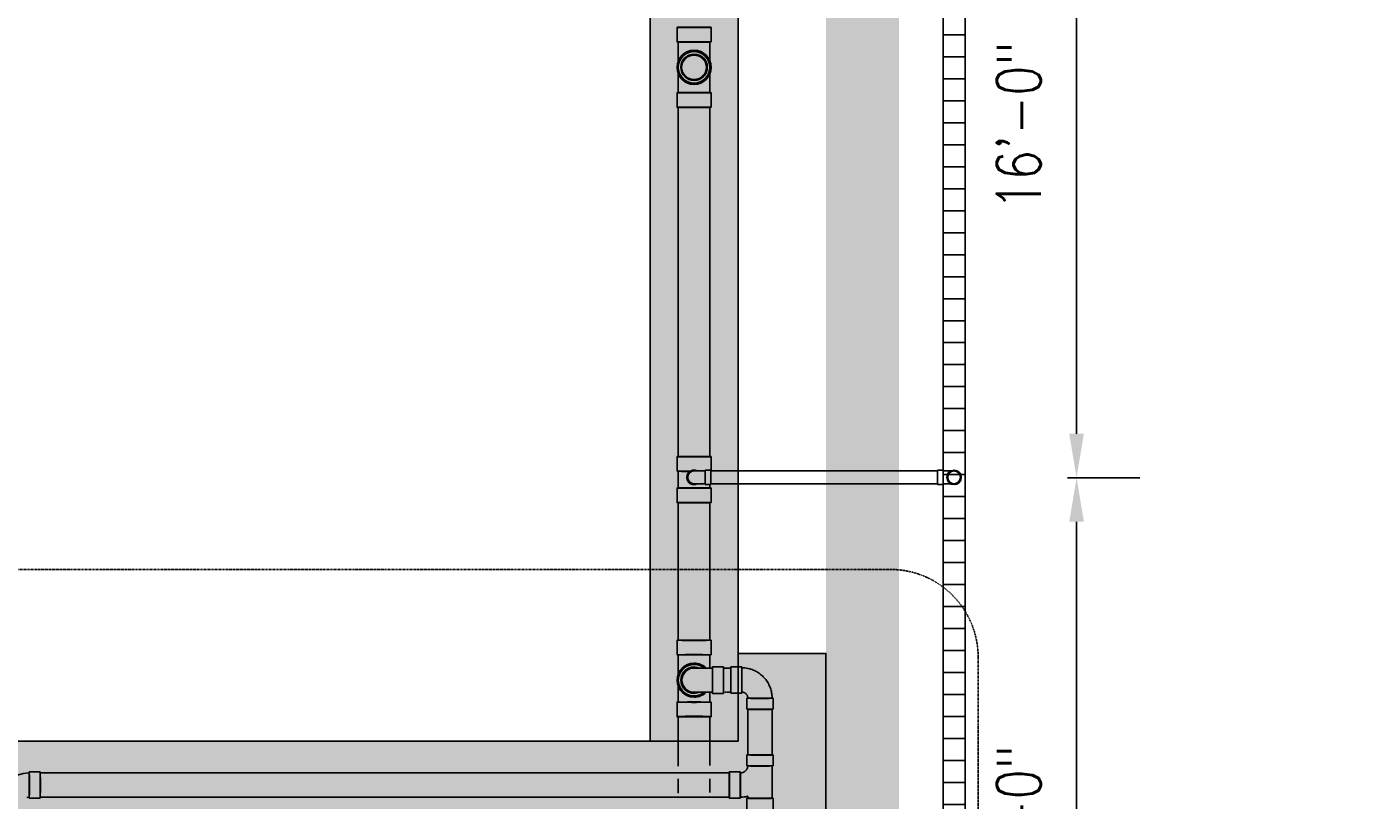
# Model space of a CAD drawing. Header units: inches. Extents: x -337 to 21291, y 405 to 2143.
# Tile 8 of 33: x 11 to 379, y 1105 to 1316. Entities that reach past the tile are written whole.
import ezdxf
from ezdxf import colors
from ezdxf.entities.mleader import LeaderData, LeaderLine
from ezdxf.math import Vec2, Vec3

# ---------------------------------------------------------------- set-up
doc = ezdxf.new("R2010")
doc.units = ezdxf.units.IN
doc.header["$MEASUREMENT"] = 0
doc.linetypes.add('Dash', pattern=[0.25, 0.125, -0.125])
doc.linetypes.add('Dash - 1_16_', pattern=[0.1875, 0.125, -0.0625])
for name, color, linetype in [('A-ANNO-DIMS', 1, 'Continuous'), ('A-DETL-THIN', 151, 'Continuous'), ('P-PIPE', 3, 'Continuous'), ('S-ANNO-NOTE', 2, 'Continuous'), ('S-ANNO-SYMB', 2, 'Continuous')]:
    doc.layers.add(name, color=color, linetype=linetype)
doc.layers.add('A-WALL-PATT', color=9, linetype='Continuous', true_color=0x808080)
doc.styles.add('Annotative', font='romans.shx', dxfattribs={"width": 0.8, "height": 0.125})
doc.dimstyles.new('Annotative', dxfattribs={"dimscale": 0, "dimtxt": 0.125, "dimasz": 0.125, "dimexe": 0.18, "dimexo": 0.0625, "dimgap": 0.09, "dimtad": 1, "dimdec": 3, "dimzin": 3, "dimdsep": 46, "dimlunit": 4, "dimtxsty": 'Annotative', "dimcen": 0.09, "dimclrt": 2, "dimazin": 2, "dimtfac": 1, "dimtdec": 3, "dimtmove": 0, "dimatfit": 0, "dimfxl": 1, "dimtfill": 1, "dimfrac": 2, "dimtolj": 1, "dimtzin": 0, "dimarcsym": 0})

# ---------------------------------------------------------------- blocks, each defined once
blk = doc.blocks.new('*D50')
at = {"layer": 'A-ANNO-DIMS', "color": 0, "lineweight": -2, "transparency": 16777216}
for p, q in [((295.05, 1385.11), (314.81, 1385.11)), ((297.53, 1205.11), (297.53, 1373.11)), ((295.05, 1193.11), (314.81, 1193.11))]:
    blk.add_line(p, q, dxfattribs=at)
at = {"layer": 'A-ANNO-DIMS', "color": 0, "transparency": 16777216}
for points in [[(295.53, 1373.11), (299.53, 1373.11), (297.53, 1385.11)], [(295.53, 1205.11), (299.53, 1205.11), (297.53, 1193.11)]]:
    blk.add_solid(points, dxfattribs=at)
at = {"layer": 'A-ANNO-DIMS', "color": 2, "lineweight": -3, "transparency": 16777216, "insert": (281.75, 1289.11), "char_height": 12, "width": 60.1647, "attachment_point": 5, "rotation": 90, "style": 'Annotative', "bg_fill": 3, "box_fill_scale": 1.25, "bg_fill_color": 256, "bg_fill_true_color": 13158600, "bg_fill_transparency": 0}
blk.add_mtext('\\A1;16\'-0"', dxfattribs=at)
blk = doc.blocks.new('*D51')
at = {"layer": 'A-ANNO-DIMS', "color": 0, "lineweight": -2, "transparency": 16777216}
for p, q in [((295.05, 1193.11), (314.81, 1193.11)), ((297.53, 1013.11), (297.53, 1181.11)), ((295.05, 1001.11), (314.81, 1001.11))]:
    blk.add_line(p, q, dxfattribs=at)
at = {"layer": 'A-ANNO-DIMS', "color": 0, "transparency": 16777216}
for points in [[(295.53, 1181.11), (299.53, 1181.11), (297.53, 1193.11)], [(295.53, 1013.11), (299.53, 1013.11), (297.53, 1001.11)]]:
    blk.add_solid(points, dxfattribs=at)
at = {"layer": 'A-ANNO-DIMS', "color": 2, "lineweight": -3, "transparency": 16777216, "insert": (281.75, 1097.11), "char_height": 12, "width": 60.1647, "attachment_point": 5, "rotation": 90, "style": 'Annotative', "bg_fill": 3, "box_fill_scale": 1.25, "bg_fill_color": 256, "bg_fill_true_color": 13158600, "bg_fill_transparency": 0}
blk.add_mtext('\\A1;16\'-0"', dxfattribs=at)
blk = doc.blocks.new('Bend - PVC - Sch 40 - DWV_USACE - Standard-V5-00_SP_Foundation Drainage Plan-TO FDN_DOC')
at = {"layer": 'P-PIPE'}
for p, q in [((205.64, 1195.09), (204.14, 1195.09)), ((204.14, 1191.13), (204.14, 1195.09)), ((205.64, 1191.13), (205.64, 1195.09)), ((204.14, 1193.11), (204.14, 1193.11)), ((204.14, 1193.11), (204.14, 1193.11)), ((204.14, 1193.11), (204.14, 1193.11)), ((204.14, 1193.11), (204.14, 1193.11)), ((204.14, 1191.13), (205.64, 1191.13)), ((205.64, 1193.11), (205.64, 1193.11)), ((205.64, 1193.11), (205.64, 1193.11))]:
    blk.add_line(p, q, dxfattribs=at)
at = {"layer": 'P-PIPE', "flags": 128}
for points in [[(204.14, 1194.86), (204.02, 1194.86), (203.9, 1194.86), (203.77, 1194.86), (203.65, 1194.86), (203.53, 1194.86), (203.41, 1194.86), (203.29, 1194.86), (203.18, 1194.86), (203.06, 1194.86), (202.95, 1194.86), (202.84, 1194.86), (202.73, 1194.86), (202.62, 1194.86), (202.51, 1194.86), (202.41, 1194.86), (202.31, 1194.86), (202.21, 1194.86), (202.12, 1194.86), (202.03, 1194.86), (201.94, 1194.86), (201.86, 1194.86), (201.78, 1194.86), (201.7, 1194.86), (201.63, 1194.86), (201.56, 1194.86), (201.5, 1194.86), (201.44, 1194.86), (201.38, 1194.86), (201.33, 1194.86), (201.29, 1194.86), (201.24, 1194.86), (201.21, 1194.86), (201.17, 1194.86), (201.15, 1194.86), (201.12, 1194.86), (201.1, 1194.86), (201.09, 1194.86), (201.08, 1194.86), (201.08, 1194.86), (201.08, 1194.86)], [(201.08, 1191.36), (201.08, 1191.36), (201.09, 1191.36), (201.1, 1191.36), (201.12, 1191.36), (201.14, 1191.36), (201.17, 1191.36), (201.2, 1191.36), (201.23, 1191.36), (201.27, 1191.36), (201.32, 1191.36), (201.37, 1191.36), (201.42, 1191.36), (201.48, 1191.36), (201.55, 1191.36), (201.61, 1191.36), (201.68, 1191.36), (201.76, 1191.36), (201.84, 1191.36), (201.92, 1191.36), (202.01, 1191.36), (202.1, 1191.36), (202.19, 1191.36), (202.28, 1191.36), (202.38, 1191.36), (202.49, 1191.36), (202.59, 1191.36), (202.7, 1191.36), (202.81, 1191.36), (202.92, 1191.36), (203.03, 1191.36), (203.15, 1191.36), (203.26, 1191.36), (203.38, 1191.36), (203.5, 1191.36), (203.62, 1191.36), (203.74, 1191.36), (203.86, 1191.36), (203.98, 1191.36), (204.11, 1191.36), (204.14, 1191.36)]]:
    blk.add_lwpolyline(points, dxfattribs=at)
at = {"layer": 'P-PIPE'}
for radius, start, end in [(1.98, 90, 270), (1.98, 62.1637, 297.8363), (1.75, 90, 270)]:
    blk.add_arc((201.08, 1193.11), radius, start, end, dxfattribs=at)
blk = doc.blocks.new('Bend - PVC - Sch 40 - DWV_USACE - Standard-V4-00_SP_Foundation Drainage Plan-TO FDN_DOC')
at = {"layer": 'P-PIPE'}
for p, q in [((261.01, 1387.02), (259.51, 1387.02)), ((261.01, 1386.79), (261.08, 1386.79)), ((259.51, 1385.04), (259.51, 1385.04)), ((259.51, 1385.04), (259.51, 1385.04)), ((259.51, 1383.06), (261.01, 1383.06)), ((261.01, 1385.04), (261.01, 1385.04)), ((261.01, 1385.04), (261.01, 1385.04)), ((261.01, 1385.04), (261.01, 1385.04)), ((261.01, 1385.04), (261.01, 1385.04)), ((261.05, 1383.29), (261.01, 1383.29))]:
    blk.add_line(p, q, dxfattribs=at)
at = {"layer": 'P-PIPE', "flags": 128}
for points in [[(261.08, 1386.79), (261.14, 1386.79), (261.26, 1386.79), (261.38, 1386.79), (261.5, 1386.79), (261.62, 1386.79), (261.74, 1386.79), (261.86, 1386.79), (261.98, 1386.79), (262.09, 1386.79), (262.21, 1386.79), (262.32, 1386.79), (262.43, 1386.79), (262.54, 1386.79), (262.64, 1386.79), (262.74, 1386.79), (262.84, 1386.79), (262.94, 1386.79), (263.03, 1386.79), (263.12, 1386.79), (263.21, 1386.79), (263.3, 1386.79), (263.38, 1386.79), (263.45, 1386.79), (263.52, 1386.79), (263.59, 1386.79), (263.66, 1386.79), (263.72, 1386.79), (263.77, 1386.79), (263.82, 1386.79), (263.87, 1386.79), (263.91, 1386.79), (263.95, 1386.79), (263.98, 1386.79), (264.01, 1386.79), (264.03, 1386.79), (264.05, 1386.79), (264.06, 1386.79), (264.07, 1386.79), (264.08, 1386.79), (264.08, 1386.79)], [(262.33, 1385.04), (262.33, 1385.11), (262.33, 1385.18), (262.34, 1385.25), (262.35, 1385.32), (262.36, 1385.39), (262.38, 1385.46), (262.4, 1385.53), (262.42, 1385.59), (262.44, 1385.66), (262.47, 1385.73), (262.49, 1385.79), (262.53, 1385.85), (262.56, 1385.91), (262.59, 1385.97), (262.63, 1386.03), (262.67, 1386.09), (262.72, 1386.14), (262.76, 1386.2), (262.81, 1386.25), (262.86, 1386.3), (262.91, 1386.35), (262.96, 1386.39), (263.02, 1386.44), (263.07, 1386.48), (263.13, 1386.52), (263.19, 1386.55), (263.25, 1386.59), (263.31, 1386.62), (263.38, 1386.65), (263.44, 1386.68), (263.51, 1386.7), (263.58, 1386.72), (263.64, 1386.74), (263.71, 1386.76), (263.78, 1386.77), (263.85, 1386.78), (263.92, 1386.79), (263.99, 1386.79), (264.06, 1386.79), (264.08, 1386.79)], [(264.08, 1386.79), (264.15, 1386.79), (264.22, 1386.79), (264.29, 1386.78), (264.36, 1386.77), (264.43, 1386.76), (264.49, 1386.74), (264.56, 1386.73), (264.63, 1386.71), (264.69, 1386.68), (264.76, 1386.66), (264.82, 1386.63), (264.89, 1386.6), (264.95, 1386.56), (265.01, 1386.53), (265.07, 1386.49), (265.12, 1386.45), (265.18, 1386.4), (265.23, 1386.36), (265.28, 1386.31), (265.33, 1386.26), (265.38, 1386.21), (265.43, 1386.16), (265.47, 1386.1), (265.51, 1386.05), (265.55, 1385.99), (265.59, 1385.93), (265.62, 1385.87), (265.65, 1385.81), (265.68, 1385.74), (265.71, 1385.68), (265.73, 1385.61), (265.75, 1385.55), (265.77, 1385.48), (265.79, 1385.41), (265.8, 1385.34), (265.81, 1385.27), (265.82, 1385.2), (265.83, 1385.13), (265.83, 1385.06), (265.83, 1385.04)], [(264.08, 1383.29), (264.07, 1383.29), (264.07, 1383.29), (264.06, 1383.29), (264.04, 1383.29), (264.02, 1383.29), (263.99, 1383.29), (263.96, 1383.29), (263.92, 1383.29), (263.88, 1383.29), (263.84, 1383.29), (263.79, 1383.29), (263.73, 1383.29), (263.67, 1383.29), (263.61, 1383.29), (263.54, 1383.29), (263.47, 1383.29), (263.4, 1383.29), (263.32, 1383.29), (263.23, 1383.29), (263.15, 1383.29), (263.06, 1383.29), (262.97, 1383.29), (262.87, 1383.29), (262.77, 1383.29), (262.67, 1383.29), (262.56, 1383.29), (262.46, 1383.29), (262.35, 1383.29), (262.24, 1383.29), (262.12, 1383.29), (262.01, 1383.29), (261.89, 1383.29), (261.77, 1383.29), (261.66, 1383.29), (261.53, 1383.29), (261.41, 1383.29), (261.29, 1383.29), (261.17, 1383.29), (261.08, 1383.29)], [(264.08, 1383.29), (264.01, 1383.3), (263.94, 1383.3), (263.87, 1383.31), (263.8, 1383.32), (263.73, 1383.33), (263.66, 1383.34), (263.59, 1383.36), (263.53, 1383.38), (263.46, 1383.41), (263.4, 1383.43), (263.33, 1383.46), (263.27, 1383.49), (263.21, 1383.53), (263.15, 1383.56), (263.09, 1383.6), (263.03, 1383.64), (262.98, 1383.68), (262.92, 1383.73), (262.87, 1383.78), (262.82, 1383.82), (262.77, 1383.88), (262.73, 1383.93), (262.69, 1383.98), (262.64, 1384.04), (262.6, 1384.1), (262.57, 1384.16), (262.53, 1384.22), (262.5, 1384.28), (262.47, 1384.35), (262.45, 1384.41), (262.42, 1384.48), (262.4, 1384.54), (262.38, 1384.61), (262.37, 1384.68), (262.35, 1384.75), (262.34, 1384.82), (262.33, 1384.89), (262.33, 1384.96), (262.33, 1385.03), (262.33, 1385.04)], [(265.83, 1385.04), (265.83, 1384.97), (265.82, 1384.9), (265.81, 1384.83), (265.81, 1384.77), (265.79, 1384.7), (265.78, 1384.63), (265.76, 1384.56), (265.74, 1384.49), (265.72, 1384.43), (265.69, 1384.36), (265.66, 1384.3), (265.63, 1384.24), (265.6, 1384.17), (265.56, 1384.11), (265.52, 1384.06), (265.48, 1384), (265.44, 1383.94), (265.39, 1383.89), (265.35, 1383.84), (265.3, 1383.79), (265.25, 1383.74), (265.19, 1383.7), (265.14, 1383.65), (265.08, 1383.61), (265.02, 1383.57), (264.96, 1383.53), (264.9, 1383.5), (264.84, 1383.47), (264.78, 1383.44), (264.71, 1383.41), (264.65, 1383.39), (264.58, 1383.37), (264.51, 1383.35), (264.44, 1383.33), (264.37, 1383.32), (264.31, 1383.31), (264.24, 1383.3), (264.17, 1383.3), (264.1, 1383.29), (264.08, 1383.29)]]:
    blk.add_lwpolyline(points, dxfattribs=at)
at = {"layer": 'P-PIPE'}
for radius, start, end in [(1.98, 0, 180), (1.98, 0, 180), (1.75, 0, 180), (1.98, 180, 0), (1.98, 180, 0), (1.75, 180, 0)]:
    blk.add_arc((264.08, 1385.04), radius, start, end, dxfattribs=at)
blk = doc.blocks.new('Bend - PVC - Sch 40 - DWV_USACE - Standard-1141580-00_SP_Foundation Drainage Plan-TO FDN_DOC')
at = {"layer": 'P-PIPE'}
for p, q in [((196.42, 1131.78), (196.42, 1127.78)), ((205.73, 1127.78), (205.73, 1131.78))]:
    blk.add_line(p, q, dxfattribs=at)
at = {"layer": 'P-PIPE', "flags": 128}
for points in [[(196.76, 1137.78), (196.77, 1137.95), (196.78, 1138.13), (196.8, 1138.3), (196.82, 1138.47), (196.85, 1138.64), (196.89, 1138.81), (196.93, 1138.97), (196.98, 1139.14), (197.04, 1139.3), (197.11, 1139.46), (197.18, 1139.62), (197.25, 1139.77), (197.34, 1139.92), (197.42, 1140.07), (197.52, 1140.22), (197.62, 1140.36), (197.73, 1140.49), (197.84, 1140.62), (197.95, 1140.75), (198.07, 1140.87), (198.2, 1140.99), (198.33, 1141.1), (198.47, 1141.21), (198.61, 1141.31), (198.75, 1141.41), (198.9, 1141.5), (199.05, 1141.58), (199.2, 1141.66), (199.36, 1141.73), (199.52, 1141.8), (199.68, 1141.86), (199.84, 1141.91), (200.01, 1141.96), (200.18, 1142), (200.35, 1142.03), (200.52, 1142.06), (200.69, 1142.07), (200.86, 1142.09), (201.03, 1142.09), (201.08, 1142.09)], [(201.08, 1133.47), (200.9, 1133.47), (200.73, 1133.48), (200.56, 1133.5), (200.39, 1133.52), (200.22, 1133.55), (200.05, 1133.59), (199.88, 1133.64), (199.72, 1133.69), (199.56, 1133.74), (199.4, 1133.81), (199.24, 1133.88), (199.08, 1133.95), (198.93, 1134.04), (198.79, 1134.13), (198.64, 1134.22), (198.5, 1134.32), (198.36, 1134.43), (198.23, 1134.54), (198.11, 1134.65), (197.98, 1134.78), (197.87, 1134.9), (197.75, 1135.03), (197.65, 1135.17), (197.54, 1135.31), (197.45, 1135.45), (197.36, 1135.6), (197.27, 1135.75), (197.2, 1135.9), (197.12, 1136.06), (197.06, 1136.22), (197, 1136.38), (196.95, 1136.54), (196.9, 1136.71), (196.86, 1136.88), (196.83, 1137.05), (196.8, 1137.22), (196.78, 1137.39), (196.77, 1137.56), (196.77, 1137.73), (196.76, 1137.78)], [(196.76, 1131.78), (196.76, 1132.02), (196.76, 1132.27), (196.76, 1132.51), (196.76, 1132.75), (196.76, 1132.98), (196.76, 1133.22), (196.76, 1133.45), (196.76, 1133.68), (196.76, 1133.91), (196.76, 1134.14), (196.76, 1134.36), (196.76, 1134.57), (196.76, 1134.78), (196.76, 1134.99), (196.76, 1135.19), (196.76, 1135.39), (196.76, 1135.58), (196.76, 1135.76), (196.76, 1136.03)], [(205.39, 1134.47), (205.39, 1133.45), (205.39, 1133.22), (205.39, 1132.98), (205.39, 1132.75), (205.39, 1132.51), (205.39, 1132.27), (205.39, 1132.02), (205.39, 1131.78), (205.39, 1131.78)]]:
    blk.add_lwpolyline(points, dxfattribs=at)
at = {"layer": 'P-PIPE'}
for radius, start, end in [(4.66, 89.98, 269.98), (4.66, 89.98, 269.98), (4.31, 50.185, 309.815), (4.66, 45.359, 89.98), (4.66, 67.6903, 89.98), (4.66, 269.98, 314.641), (4.66, 269.98, 292.1312)]:
    blk.add_arc((201.08, 1137.78), radius, start, end, dxfattribs=at)
for centre, major_axis, start_param, end_param in [((201.08, 1131.78), (-4.66, 0), 4.712389, 7.853982), ((201.08, 1131.78), (-4.31, 0), 4.712389, 7.853982), ((201.08, 1131.78), (-4.66, 0), 1.570796, 4.712389), ((201.08, 1131.78), (-4.31, 0), 1.570796, 4.712389), ((201.07, 1127.78), (-4.66, 0), 4.712389, 7.853982), ((201.07, 1127.78), (-4.66, 0), 1.570796, 4.712389)]:
    blk.add_ellipse(centre, major_axis=major_axis, ratio=0.010271, start_param=start_param, end_param=end_param, dxfattribs=at)
blk = doc.blocks.new('Bend - PVC - Sch 40 - DWV_USACE - Standard-1148482-00_SP_Foundation Drainage Plan-TO FDN_DOC')
at = {"layer": 'P-PIPE'}
for p, q in [((219.08, 1141.38), (216.08, 1141.38)), ((216.08, 1134.17), (219.08, 1134.17)), ((220.47, 1132.78), (220.47, 1129.78)), ((227.68, 1129.78), (227.68, 1132.78))]:
    blk.add_line(p, q, dxfattribs=at)
at = {"layer": 'P-PIPE', "flags": 128}
for points in [[(227.35, 1133.62), (227.31, 1133.95), (227.25, 1134.28), (227.19, 1134.61), (227.11, 1134.93), (227.01, 1135.25), (226.91, 1135.56), (226.79, 1135.87), (226.66, 1136.18), (226.52, 1136.48), (226.37, 1136.78), (226.2, 1137.06), (226.02, 1137.35), (225.84, 1137.62), (225.64, 1137.89), (225.43, 1138.14), (225.21, 1138.39), (224.98, 1138.63), (224.74, 1138.87), (224.49, 1139.09), (224.23, 1139.3), (223.97, 1139.5), (223.7, 1139.69), (223.42, 1139.87), (223.13, 1140.04), (222.84, 1140.19), (222.54, 1140.34), (222.23, 1140.47), (221.92, 1140.59), (221.61, 1140.7), (221.29, 1140.79), (220.97, 1140.87), (220.64, 1140.94), (220.31, 1141), (219.98, 1141.04), (219.65, 1141.07), (219.32, 1141.09), (219.08, 1141.09)], [(219.08, 1134.47), (219.14, 1134.47), (219.21, 1134.46), (219.28, 1134.45), (219.35, 1134.45), (219.41, 1134.43), (219.48, 1134.42), (219.54, 1134.4), (219.61, 1134.38), (219.67, 1134.36), (219.73, 1134.33), (219.8, 1134.31), (219.86, 1134.28), (219.92, 1134.24), (219.97, 1134.21), (220.03, 1134.17), (220.09, 1134.13), (220.14, 1134.09), (220.19, 1134.05), (220.24, 1134), (220.29, 1133.95), (220.33, 1133.91), (220.38, 1133.85), (220.42, 1133.8), (220.46, 1133.75), (220.5, 1133.69), (220.53, 1133.63), (220.57, 1133.57), (220.6, 1133.51), (220.62, 1133.45), (220.65, 1133.39), (220.67, 1133.33), (220.69, 1133.26), (220.71, 1133.2), (220.73, 1133.13), (220.74, 1133.07), (220.75, 1133), (220.76, 1132.95)], [(220.76, 1132.95), (220.76, 1132.88), (220.76, 1132.82), (220.76, 1132.78)], [(227.39, 1132.78), (227.38, 1133.11), (227.36, 1133.44), (227.35, 1133.62)]]:
    blk.add_lwpolyline(points, dxfattribs=at)
at = {"layer": 'P-PIPE'}
for centre, major_axis, ratio, start_param, end_param in [((216.08, 1137.78), (0, 3.6), 0.001061, 0, 3.131176), ((216.08, 1137.78), (0, 3.6), 0.001061, 3.141593, 6.272769), ((219.08, 1137.78), (0, 3.6), 0.001061, 0, 3.131176), ((219.08, 1137.78), (0, 3.31), 0.001061, 6.272769, 9.414362), ((219.08, 1137.78), (0, 3.6), 0.001061, 3.141593, 6.272769), ((219.08, 1137.78), (0, 3.31), 0.001061, 3.131176, 6.272769), ((224.08, 1132.78), (3.6, 0), 0.010416, 0.001061, 3.141593), ((224.08, 1132.78), (3.6, 0), 0.010416, 3.142653, 6.283185), ((224.08, 1132.78), (3.31, 0), 0.010416, 0.001061, 3.141593), ((224.08, 1132.78), (3.31, 0), 0.010416, 3.142653, 6.283185), ((224.08, 1129.78), (-3.6, 0), 0.010416, 3.142653, 6.283185), ((224.08, 1129.78), (-3.6, 0), 0.010416, 0.001061, 3.141593)]:
    blk.add_ellipse(centre, major_axis=major_axis, ratio=ratio, start_param=start_param, end_param=end_param, dxfattribs=at)
blk = doc.blocks.new('Bend - PVC - Sch 40 - DWV_USACE - Standard-1148485-00_SP_Foundation Drainage Plan-TO FDN_DOC')
at = {"layer": 'P-PIPE'}
for p, q in [((209.08, 1141.38), (206.08, 1141.38)), ((206.08, 1134.17), (209.08, 1134.17))]:
    blk.add_line(p, q, dxfattribs=at)
at = {"layer": 'P-PIPE', "flags": 128}
for points in [[(206.08, 1141.09), (205.88, 1141.09), (205.68, 1141.09), (205.48, 1141.09), (205.28, 1141.09), (205.08, 1141.09), (204.89, 1141.09), (204.69, 1141.09), (204.5, 1141.09), (204.31, 1141.09), (204.13, 1141.09), (203.95, 1141.09), (203.77, 1141.09), (203.59, 1141.09), (203.42, 1141.09), (203.25, 1141.09), (203.09, 1141.09), (202.93, 1141.09), (202.78, 1141.09), (202.63, 1141.09), (202.49, 1141.09), (202.35, 1141.09), (202.22, 1141.09), (202.1, 1141.09), (201.98, 1141.09), (201.87, 1141.09), (201.76, 1141.09), (201.67, 1141.09), (201.58, 1141.09), (201.49, 1141.09), (201.42, 1141.09), (201.35, 1141.09), (201.29, 1141.09), (201.23, 1141.09), (201.19, 1141.09), (201.15, 1141.09), (201.12, 1141.09), (201.1, 1141.09), (201.08, 1141.09), (201.08, 1141.09), (201.08, 1141.09)], [(201.08, 1134.47), (201.08, 1134.47), (201.09, 1134.47), (201.11, 1134.47), (201.14, 1134.47), (201.18, 1134.47), (201.22, 1134.47), (201.27, 1134.47), (201.33, 1134.47), (201.4, 1134.47), (201.47, 1134.47), (201.55, 1134.47), (201.64, 1134.47), (201.74, 1134.47), (201.84, 1134.47), (201.95, 1134.47), (202.07, 1134.47), (202.19, 1134.47), (202.32, 1134.47), (202.45, 1134.47), (202.6, 1134.47), (202.74, 1134.47), (202.89, 1134.47), (203.05, 1134.47), (203.21, 1134.47), (203.38, 1134.47), (203.55, 1134.47), (203.72, 1134.47), (203.9, 1134.47), (204.08, 1134.47), (204.27, 1134.47), (204.46, 1134.47), (204.65, 1134.47), (204.84, 1134.47), (205.04, 1134.47), (205.23, 1134.47), (205.43, 1134.47), (205.63, 1134.47), (205.83, 1134.47), (206.03, 1134.47), (206.08, 1134.47)]]:
    blk.add_lwpolyline(points, dxfattribs=at)
at = {"layer": 'P-PIPE'}
for radius, start, end in [(3.6, 90, 270), (3.6, 66.7789, 293.2211), (3.31, 90, 270)]:
    blk.add_arc((201.08, 1137.78), radius, start, end, dxfattribs=at)
for centre, major_axis, start_param, end_param in [((206.08, 1137.78), (0, 3.6), 4.712389, 7.853982), ((206.08, 1137.78), (0, 3.31), 4.712389, 7.853982), ((209.08, 1137.78), (0, 3.6), 4.712389, 7.853982), ((206.08, 1137.78), (0, 3.6), 1.570796, 4.712389), ((206.08, 1137.78), (0, 3.31), 1.570796, 4.712389), ((209.08, 1137.78), (0, 3.6), 1.570796, 4.712389)]:
    blk.add_ellipse(centre, major_axis=major_axis, ratio=0.001061, start_param=start_param, end_param=end_param, dxfattribs=at)
blk = doc.blocks.new('Mechanical_Box_H_rvt-1-00_SP_Foundation Drainage Plan-TO FDN_DOC')
at = {"layer": 'A-DETL-THIN'}
for p, q in [((261.08, 1481.16), (261.08, 905.21)), ((261.08, 905.21), (261.08, 1481.16)), ((267.08, 905.21), (267.08, 1475.16)), ((267.08, 1475.16), (267.08, 905.21))]:
    blk.add_line(p, q, dxfattribs=at)
at = {"layer": 'P-PIPE'}
for p, q in [((188.44, 1311.93), (188.44, 1315.91)), ((197.71, 1315.91), (197.71, 1311.93)), ((188.76, 1306.76), (188.76, 1306.79)), ((188.76, 1298.1), (188.76, 1303.25)), ((197.39, 1303.25), (197.39, 1298.1)), ((188.44, 1298.09), (188.44, 1294.11)), ((197.71, 1294.11), (197.71, 1298.09)), ((188.76, 1294.08), (188.76, 1198.77)), ((197.39, 1198.77), (197.39, 1294.08)), ((188.44, 1198.77), (188.44, 1194.79)), ((197.71, 1194.86), (197.71, 1198.77)), ((188.44, 1194.79), (188.74, 1194.79)), ((188.74, 1194.79), (188.74, 1190.21)), ((205.08, 1194.86), (197.64, 1194.86)), ((197.64, 1193.11), (197.64, 1194.86)), ((197.64, 1194.86), (197.64, 1193.11)), ((259.51, 1194.86), (205.08, 1194.86)), ((259.51, 1193.11), (259.51, 1194.86)), ((259.51, 1194.86), (259.51, 1193.11)), ((191.1, 1193.13), (191.1, 1193.11)), ((191.33, 1193.13), (191.33, 1193.13)), ((197.42, 1190.21), (197.42, 1191.13)), ((197.64, 1191.36), (197.64, 1193.11)), ((197.64, 1193.11), (197.64, 1191.36)), ((197.64, 1191.36), (205.08, 1191.36)), ((205.08, 1191.36), (259.51, 1191.36)), ((259.51, 1191.36), (259.51, 1193.11)), ((259.51, 1193.11), (259.51, 1191.36)), ((188.44, 1190.21), (188.44, 1186.23)), ((197.71, 1186.23), (197.71, 1190.21)), ((188.76, 1186.23), (188.76, 1148.68)), ((197.39, 1148.68), (197.39, 1186.23)), ((188.44, 1148.68), (188.44, 1144.7)), ((197.71, 1144.7), (197.71, 1148.68)), ((188.76, 1127.88), (188.76, 1114.34)), ((197.38, 1114.54), (197.39, 1127.88))]:
    blk.add_line(p, q, dxfattribs=at)
at = {"layer": 'P-PIPE', "linetype": 'Dash - 1_16_'}
for p, q in [((203.08, 1141.09), (201.08, 1141.09)), ((201.08, 1134.47), (203.08, 1134.47))]:
    blk.add_line(p, q, dxfattribs=at)
at = {"layer": 'P-PIPE', "lineweight": -3}
for p, q in [((207.76, 1129.78), (207.76, 1117.38)), ((214.39, 1117.38), (214.39, 1129.78)), ((207.47, 1117.38), (207.47, 1114.38)), ((207.66, 1113.89), (207.63, 1113.81)), ((207.68, 1113.97), (207.66, 1113.89)), ((207.71, 1114.05), (207.68, 1113.97)), ((207.72, 1114.13), (207.71, 1114.05)), ((207.74, 1114.21), (207.72, 1114.13)), ((207.75, 1114.29), (207.74, 1114.21)), ((207.76, 1114.37), (207.75, 1114.29)), ((207.76, 1114.38), (207.76, 1114.37)), ((214.39, 1105.55), (214.39, 1114.35)), ((214.68, 1114.38), (214.68, 1117.38)), ((14.52, 1112.76), (11.52, 1112.76)), ((202.7, 1112.47), (14.52, 1112.47)), ((188.76, 1110.86), (188.75, 1106.96)), ((197.38, 1107.14), (197.38, 1110.86)), ((205.7, 1112.76), (202.7, 1112.76)), ((205.75, 1112.47), (205.7, 1112.47)), ((205.83, 1112.47), (205.75, 1112.47)), ((205.91, 1112.48), (205.83, 1112.47)), ((206, 1112.49), (205.91, 1112.48)), ((206.08, 1112.51), (206, 1112.49)), ((206.16, 1112.52), (206.08, 1112.51)), ((206.24, 1112.54), (206.16, 1112.52)), ((206.32, 1112.57), (206.24, 1112.54)), ((206.4, 1112.59), (206.32, 1112.57)), ((206.47, 1112.62), (206.4, 1112.59)), ((206.55, 1112.65), (206.47, 1112.62)), ((206.62, 1112.69), (206.55, 1112.65)), ((206.7, 1112.73), (206.62, 1112.69)), ((206.77, 1112.77), (206.7, 1112.73)), ((206.84, 1112.81), (206.77, 1112.77)), ((206.91, 1112.86), (206.84, 1112.81)), ((206.97, 1112.91), (206.91, 1112.86)), ((207.04, 1112.96), (206.97, 1112.91)), ((207.1, 1113.02), (207.04, 1112.96)), ((207.16, 1113.08), (207.1, 1113.02)), ((207.2, 1113.11), (207.16, 1113.08)), ((207.25, 1113.17), (207.2, 1113.11)), ((207.3, 1113.24), (207.25, 1113.17)), ((207.36, 1113.3), (207.3, 1113.24)), ((207.4, 1113.37), (207.36, 1113.3)), ((207.45, 1113.44), (207.4, 1113.37)), ((207.49, 1113.51), (207.45, 1113.44)), ((207.53, 1113.58), (207.49, 1113.51)), ((207.57, 1113.66), (207.53, 1113.58)), ((207.6, 1113.73), (207.57, 1113.66)), ((207.63, 1113.81), (207.6, 1113.73)), ((10.89, 1105.72), (11.52, 1105.85)), ((11.52, 1105.55), (14.52, 1105.55)), ((14.52, 1105.85), (202.7, 1105.85)), ((202.7, 1105.55), (205.7, 1105.55)), ((205.7, 1105.85), (206.04, 1105.85)), ((206.04, 1105.85), (206.39, 1105.87)), ((206.39, 1105.87), (206.74, 1105.91)), ((206.74, 1105.91), (207.08, 1105.96)), ((207.08, 1105.96), (207.42, 1106.02)), ((207.42, 1106.02), (207.76, 1106.09)), ((207.47, 1105.55), (207.47, 1102.55)), ((207.76, 1106.09), (207.76, 1105.55)), ((214.68, 1102.55), (214.68, 1105.55))]:
    blk.add_line(p, q, dxfattribs=at)
at = {"layer": 'P-PIPE', "flags": 128}
for points in [[(188.74, 1306.69), (188.74, 1308.71), (188.74, 1308.95), (188.74, 1309.21), (188.74, 1309.47), (188.74, 1309.73), (188.74, 1310), (188.74, 1310.27), (188.74, 1310.54), (188.74, 1310.81), (188.74, 1311.09), (188.74, 1311.37), (188.74, 1311.65), (188.74, 1311.93), (188.74, 1311.93)], [(197.42, 1311.93), (197.42, 1311.65), (197.42, 1311.37), (197.42, 1311.09), (197.42, 1310.82), (197.42, 1310.54), (197.42, 1310.27), (197.42, 1310), (197.42, 1309.73), (197.42, 1309.47), (197.42, 1309.21), (197.42, 1308.96), (197.42, 1308.71), (197.42, 1308.46), (197.42, 1308.23), (197.42, 1307.99), (197.42, 1307.77), (197.42, 1307.55), (197.42, 1307.34), (197.42, 1307.13), (197.42, 1306.69)], [(188.74, 1144.7), (188.74, 1144.42), (188.74, 1144.14), (188.74, 1143.86), (188.74, 1143.59), (188.74, 1143.31), (188.74, 1143.04), (188.74, 1142.77), (188.74, 1142.5), (188.74, 1142.24), (188.74, 1141.98), (188.74, 1141.73), (188.74, 1141.48), (188.74, 1141.24), (188.74, 1141), (188.74, 1140.76), (188.74, 1140.54), (188.74, 1140.32), (188.74, 1140.11), (188.74, 1139.9), (188.74, 1139.46)], [(197.42, 1141.09), (197.42, 1141.48), (197.42, 1141.73), (197.42, 1141.98), (197.42, 1142.24), (197.42, 1142.5), (197.42, 1142.77), (197.42, 1143.04), (197.42, 1143.31), (197.42, 1143.58), (197.42, 1143.86), (197.42, 1144.14), (197.42, 1144.42), (197.42, 1144.7), (197.42, 1144.7)]]:
    blk.add_lwpolyline(points, dxfattribs=at)
at = {"layer": 'P-PIPE', "lineweight": -3, "flags": 128}
blk.add_lwpolyline([(11.52, 1112.47), (9.89, 1112.31), (8.35, 1111.84)], dxfattribs=at)
at = {"layer": 'P-PIPE'}
for radius in [4.66, 4.31, 3.6]:
    blk.add_circle((193.08, 1305.01), radius, dxfattribs=at)
at = {"layer": 'P-PIPE', "color": 3, "lineweight": 9}
blk.add_circle((193.08, 1305.01), 3.31, dxfattribs=at)
at = {"layer": 'P-PIPE'}
for centre, radius, start, end in [((264.08, 1193.11), 1.75, 0, 180), ((264.08, 1193.11), 1.75, 180, 0), ((193.08, 1137.78), 3.6, 90, 270), ((193.08, 1137.78), 3.6, 90, 270)]:
    blk.add_arc(centre, radius, start, end, dxfattribs=at)
at = {"layer": 'P-PIPE', "extrusion": (0, 0, -1)}
for centre, major_axis, start_param, end_param in [((193.08, 1315.91), (4.63, 0), 1.570796, 4.712389), ((193.08, 1315.91), (4.31, 0), 3.141593, 4.712389), ((193.08, 1315.91), (-4.31, 0), 4.712389, 6.283185), ((193.08, 1315.91), (-4.63, 0), 1.570796, 4.712389), ((193.08, 1315.91), (4.31, 0), 4.712389, 6.283185), ((193.08, 1315.91), (-4.31, 0), 3.141593, 4.712389), ((193.08, 1311.93), (-4.63, 0), 4.712389, 7.853982), ((193.08, 1311.93), (-4.34, 0), 4.712389, 7.853982), ((193.08, 1311.93), (4.63, 0), 4.712389, 7.853982), ((193.08, 1311.93), (-4.34, 0), 1.570796, 4.712389)]:
    blk.add_ellipse(centre, major_axis=major_axis, ratio=0.010399, start_param=start_param, end_param=end_param, dxfattribs=at)
at = {"layer": 'P-PIPE'}
for centre, major_axis, ratio, start_param, end_param in [((193.08, 1298.09), (-4.63, 0), 0.010399, 4.712389, 7.853982), ((193.08, 1298.09), (-4.34, 0), 0.010399, 4.712389, 7.853982), ((193.08, 1298.09), (4.63, 0), 0.010399, 4.712389, 7.853982), ((193.08, 1298.09), (-4.34, 0), 0.010399, 1.570796, 4.712389), ((193.08, 1294.11), (4.63, 0), 0.010399, 1.570796, 4.712389), ((193.08, 1294.11), (-4.31, 0), 0.010399, 4.712389, 6.283185), ((193.08, 1294.11), (4.31, 0), 0.010399, 3.141593, 4.712389), ((193.08, 1294.11), (-4.63, 0), 0.010399, 1.570796, 4.712389), ((193.08, 1294.11), (-4.31, 0), 0.010399, 3.141593, 4.712389), ((193.08, 1294.11), (4.31, 0), 0.010399, 4.712389, 6.283185), ((193.08, 1198.77), (-4.63, 0), 0.010416, 4.712389, 7.853982), ((193.08, 1198.77), (4.31, 0), 0.010416, 1.570796, 3.141593), ((193.08, 1198.77), (-4.31, 0), 0.010416, 0, 1.570796), ((193.08, 1198.77), (-4.63, 0), 0.010416, 1.570796, 4.712389), ((193.08, 1198.77), (4.31, 0), 0.010416, 0, 1.570796), ((193.08, 1198.77), (-4.31, 0), 0.010416, 1.570796, 3.141593), ((193.08, 1194.79), (4.34, 0), 0.010416, 1.796593, 4.453014), ((193.08, 1190.21), (-4.63, 0), 0.010416, 4.712389, 7.853982), ((193.08, 1190.21), (4.34, 0), 0.010416, 1.570796, 4.712389), ((193.08, 1190.21), (-4.34, 0), 0.010416, 1.570796, 4.712389), ((193.08, 1190.21), (-4.63, 0), 0.010416, 1.570796, 4.712389), ((193.08, 1186.23), (-4.63, 0), 0.010416, 4.712389, 7.853982), ((193.08, 1186.23), (4.31, 0), 0.010399, 1.570796, 3.141593), ((193.08, 1186.23), (4.31, 0), 0.010399, 3.141593, 4.712389), ((193.08, 1186.23), (-4.63, 0), 0.010416, 1.570796, 4.712389), ((193.08, 1186.23), (4.31, 0), 0.010399, 0, 1.570796), ((193.08, 1186.23), (4.31, 0), 0.010399, 4.712389, 6.283185), ((193.08, 1148.68), (4.63, 0), 0.010399, 1.570796, 4.712389), ((193.08, 1148.68), (-4.31, 0), 0.010399, 4.712389, 6.283185), ((193.08, 1148.68), (4.31, 0), 0.010399, 3.141593, 4.712389), ((193.08, 1148.68), (-4.63, 0), 0.010399, 1.570796, 4.712389), ((193.08, 1148.68), (-4.31, 0), 0.010399, 3.141593, 4.712389), ((193.08, 1148.68), (4.31, 0), 0.010399, 4.712389, 6.283185), ((193.08, 1144.7), (-4.63, 0), 0.010399, 4.712389, 7.853982), ((193.08, 1144.7), (4.34, 0), 0.010399, 1.570796, 4.712389), ((193.08, 1144.7), (4.63, 0), 0.010399, 4.712389, 7.853982), ((193.08, 1144.7), (4.34, 0), 0.010399, 4.712389, 7.853982), ((201.08, 1137.78), (0, 3.31), 0.001061, 0, 1.570796), ((201.08, 1137.78), (0, 3.31), 0.001061, 4.712389, 6.283185), ((203.08, 1137.78), (0, 3.31), 0.001061, 0, 1.570796), ((203.08, 1137.78), (0, 3.31), 0.001061, 4.712389, 6.283185), ((201.08, 1137.78), (0, 3.31), 0.001061, 1.570796, 3.141593), ((201.08, 1137.78), (0, 3.31), 0.001061, 3.141593, 4.712389), ((203.08, 1137.78), (0, 3.31), 0.001061, 1.570796, 3.141593), ((203.08, 1137.78), (0, 3.31), 0.001061, 3.141593, 4.712389), ((211.08, 1129.78), (3.31, 0), 0.010416, 1.570796, 3.141593), ((211.08, 1129.78), (3.31, 0), 0.010416, 3.141593, 4.712389), ((211.08, 1129.78), (3.31, 0), 0.010416, 0, 1.570796), ((211.08, 1129.78), (3.31, 0), 0.010416, 4.712389, 6.283185), ((193.07, 1127.88), (-4.31, 0), 0.010271, 4.712389, 6.283185), ((193.07, 1127.88), (-4.31, 0), 0.010271, 0, 1.570796), ((193.07, 1127.88), (-4.31, 0), 0.010271, 3.141593, 4.712389), ((193.07, 1127.88), (-4.31, 0), 0.010271, 1.570796, 3.141593)]:
    blk.add_ellipse(centre, major_axis=major_axis, ratio=ratio, start_param=start_param, end_param=end_param, dxfattribs=at)
at = {"layer": 'P-PIPE', "lineweight": -3}
for centre, major_axis, start_param, end_param in [((211.08, 1117.38), (3.6, 0), 3.131177, 6.27277), ((211.08, 1114.38), (3.6, 0), 3.131177, 6.27277), ((211.08, 1117.38), (3.6, 0), 6.27277, 9.414362), ((211.08, 1114.38), (3.6, 0), 6.27277, 9.414362), ((211.08, 1117.38), (3.31, 0), 1.570796, 3.141593), ((211.08, 1117.38), (3.31, 0), 3.141593, 4.712389), ((211.08, 1117.38), (3.31, 0), 0, 1.570796), ((211.08, 1117.38), (3.31, 0), 4.712389, 6.283185), ((11.52, 1109.16), (0, 3.6), 0.004314, 3.145907), ((11.52, 1109.16), (0, 3.31), 0.004314, 3.145907), ((11.52, 1109.16), (0, 3.6), 3.145907, 6.2875), ((11.52, 1109.16), (0, 3.31), 3.145907, 6.2875), ((14.52, 1109.16), (0, 3.6), 0.004314, 3.145907), ((14.52, 1109.16), (0, 3.31), 0, 1.570796), ((14.52, 1109.16), (0, 3.6), 3.145907, 6.2875), ((14.52, 1109.16), (0, 3.31), 4.712389, 6.283185), ((202.7, 1109.16), (0, 3.6), 0.010416, 3.152008), ((202.7, 1109.16), (0, 3.31), 0, 1.570796), ((202.7, 1109.16), (0, 3.6), 3.152008, 6.293601), ((202.7, 1109.16), (0, 3.31), 4.712389, 6.283185), ((205.7, 1109.16), (0, 3.6), 0.010416, 3.152008), ((205.7, 1109.16), (0, 3.31), 0.010416, 3.152008), ((205.7, 1109.16), (0, 3.6), 3.152008, 6.293601), ((205.7, 1109.16), (0, 3.31), 3.152008, 6.293601), ((14.52, 1109.16), (0, 3.31), 1.570796, 3.141593), ((14.52, 1109.16), (0, 3.31), 3.141593, 4.712389), ((202.7, 1109.16), (0, 3.31), 1.570796, 3.141593), ((202.7, 1109.16), (0, 3.31), 3.141593, 4.712389), ((211.08, 1105.55), (3.6, 0), 3.131177, 6.27277), ((211.08, 1105.55), (3.6, 0), 6.27277, 9.414362), ((211.08, 1105.55), (3.31, 0), 3.131177, 6.27277), ((211.08, 1105.55), (3.31, 0), 6.27277, 9.414362)]:
    blk.add_ellipse(centre, major_axis=major_axis, ratio=0.010416, start_param=start_param, end_param=end_param, dxfattribs=at)
at = {"layer": 'P-PIPE', "color": 3, "lineweight": 9}
for name, p in [('Bend - PVC - Sch 40 - DWV_USACE - Standard-V5-00_SP_Foundation Drainage Plan-TO FDN_DOC', (-8, 0)), ('Bend - PVC - Sch 40 - DWV_USACE - Standard-V4-00_SP_Foundation Drainage Plan-TO FDN_DOC', (0, -191.93)), ('Bend - PVC - Sch 40 - DWV_USACE - Standard-1141580-00_SP_Foundation Drainage Plan-TO FDN_DOC', (-8, 0)), ('Bend - PVC - Sch 40 - DWV_USACE - Standard-1148485-00_SP_Foundation Drainage Plan-TO FDN_DOC', (-8, 0)), ('Bend - PVC - Sch 40 - DWV_USACE - Standard-1148482-00_SP_Foundation Drainage Plan-TO FDN_DOC', (-13, 0.07))]:
    blk.add_blockref(name, p, dxfattribs=at)

msp = doc.modelspace()

# ---------------------------------------------------------------- hatches: boundary and pattern name
at = {"layer": 'A-WALL-PATT', "lineweight": -3, "transparency": 33554559}
h = msp.add_hatch(dxfattribs=at)
h.set_pattern_fill('AR-SAND', color=8, scale=4, style=0)
h.paths.add_polyline_path([(2221.0774, 1121.2059), (2221.0774, 1561.1577), (181.0774, 1561.1577), (181.0774, 1121.2059), (205.0774, 1121.2059), (205.0774, 1537.2059), (2197.0774, 1537.2059), (2197.0774, 1121.1577)])
h = msp.add_hatch(dxfattribs=at)
h.set_pattern_fill('AR-CONC', color=8, scale=4, style=0)
h.set_pattern_definition([(50, (0, 0), (28.6904, -2.51009), [3, -33]), (355, (0, 0), (-5.55005, 30.0877), [2.4, -26.4]), (100.4514, (2.39, -0.21), (23.14035, 27.5776), [2.5496, -28.0457]), (46.1842, (0, 8), (42.68965, -6.62077), [4.5, -49.5]), (96.6356, (3.557, 7.45), (37.3865, 38.96474), [3.8244, -42.06855]), (351.1842, (0, 8), (37.3865, 38.96474), [3.6, -39.6]), (21, (4, 6), (23.87628, -16.10476), [3, -33]), (326, (4, 6), (9.7326, 29.006), [2.4, -26.4]), (71.4514, (5.99, 4.658), (33.6089, 12.90125), [2.5496, -28.0457]), (37.5, (0, 0), (0.486394, 13.315754), [0, -26.08, 0, -26.8, 0, -26.5]), (7.5, (0, 0), (10.52278, 15.77647), [0, -15.28, 0, -25.48, 0, -10.1]), (327.5, (-8.92, 0), (21.352897, -0.902195), [0, -10, 0, -31.2, 0, -41.4]), (317.5, (-12.92, 0), (23.32745, 4.0042), [0, -13, 0, -20.72, 0, -29.4])])
h.paths.add_polyline_path([(249.0774, 1042.4274), (249.0774, 1493.2059), (2153.0774, 1493.2059), (2153.0774, 1042.4274), (2173.0774, 1042.4274), (2173.0774, 1513.2059), (229.0774, 1513.2059), (229.0774, 1042.4274)])
at = {"layer": 'A-WALL-PATT', "lineweight": -3}
h = msp.add_hatch(dxfattribs=at)
h.set_pattern_fill('FP_2', color=8, style=0, pattern_type=2)
h.set_pattern_definition([(0, (0, -0.031), (0, 6), [])])
h.paths.add_polyline_path([(267.0774, 905.1751), (267.0774, 1475.1269), (261.0774, 1475.1269), (261.0774, 905.1751)])
at = {"layer": 'A-WALL-PATT', "lineweight": -3, "transparency": 33554559}
h = msp.add_hatch(dxfattribs=at)
h.set_pattern_fill('AR-SAND', color=8, scale=4, style=0)
h.paths.add_polyline_path([(205.0774, 1121.2059), (-12.9226, 1121.2059), (-12.9226, 875.2059), (-184.7564, 875.2059), (-184.7564, 851.2059), (11.0774, 851.2059), (11.0774, 1097.2059), (193.0774, 1097.2059), (193.0774, 1047.7274), (201.0774, 1047.7274), (229.0774, 1047.7274), (229.0774, 1145.1577), (205.0774, 1145.1577)])

# ---------------------------------------------------------------- linework, layer by layer
at = {"layer": 'A-WALL-PATT', "lineweight": -3}
msp.add_lwpolyline([(205.0774, 1121.2059), (-12.9226, 1121.2059), (-12.9226, 875.2059), (-184.7564, 875.2059), (-184.7564, 851.2059), (11.0774, 851.2059), (11.0774, 1097.2059), (193.0774, 1097.2059), (193.0774, 1047.7274), (201.0774, 1047.7274), (201.0774, 1047.7274), (229.0774, 1047.7274), (229.0774, 1145.1577), (205.0774, 1145.1577)], close=True, dxfattribs=at)
at = {"layer": 'S-ANNO-SYMB', "linetype": 'Dash', "lineweight": -3}
msp.add_lwpolyline([(-174.4984, 753.1765), (-174.4984, 1144.0985, -0.41421356), (-150.4984, 1168.0985), (246.6588, 1168.0985, -0.41421356), (270.6588, 1144.0985), (270.6588, 753.1765, -0.41421356), (246.6588, 729.1765), (-150.4984, 729.1765, -0.41421356)], format="xyb", close=True, dxfattribs=at)

# ---------------------------------------------------------------- leaders
at = {"layer": 'S-ANNO-NOTE', "lineweight": -3}
ml = msp.add_multileader_mtext('Standard', dxfattribs=at)
ml.set_content('8" %%C PERF.\\PFDN. DRAIN', color=256, style='Annotative')
ml.set_leader_properties(color=1, linetype='ByLayer', lineweight=-1)
ml.build(insert=Vec2(0, 0))
ml.multileader.update_dxf_attribs({"text_right_attachment_type": 3, "dogleg_length": 0.125, "arrow_head_size": 12, "scale": 96})
ctx = ml.context
ctx.base_point, ctx.scale, ctx.char_height, ctx.arrow_head_size, ctx.landing_gap_size, ctx.plane_origin = Vec3(44.567, 1383.4994), 96, 12, 12, 9, Vec3(-118.8063, 1360.4949)
ctx.right_attachment = 3
notes = []
notes.append((ctx, [(1, (1, 1, 0), (155.4813, 1361.2137), (-1, 0), 12, [(0, [(188.7649, 1361.3671)], 0, [])])]))
ctx.mtext.insert, ctx.mtext.flow_direction = Vec3(53.567, 1389.4994), 5
for ctx, leaders in notes:
    for number, flags, end, landing, length, lines in leaders:
        leader = LeaderData()
        leader.index, (leader.has_last_leader_line, leader.has_dogleg_vector, leader.attachment_direction) = number, flags
        leader.last_leader_point, leader.dogleg_vector, leader.dogleg_length = Vec3(end), Vec3(landing), length
        for number, points, colour, breaks in lines:
            line = LeaderLine()
            line.index, line.vertices, line.color, line.breaks = number, Vec3.list(points), colors.encode_raw_color(colour), breaks
            leader.lines.append(line)
        ctx.leaders.append(leader)

# ---------------------------------------------------------------- next in the draw order: dimensions: what is measured, and where the dimension line sits
at = {"layer": 'A-ANNO-DIMS', "lineweight": -3}
dim = msp.add_linear_dim(base=(297.5306, 1385.1095), p1=(289.0453, 1193.1095), p2=(289.0453, 1385.1095), angle=90, dimstyle='Annotative', override={"dimpost": '\\X'}, dxfattribs=at)
dim.commit()
dim.dimension.update_dxf_attribs({"geometry": '*D50', "text_midpoint": (281.7477, 1289.1095)})

# ---------------------------------------------------------------- next in the draw order: dimensions: what is measured, and where the dimension line sits
dim = msp.add_linear_dim(base=(297.5306, 1193.1095), p1=(289.0453, 1001.1095), p2=(289.0453, 1193.1095), angle=90, dimstyle='Annotative', override={"dimpost": '\\X'}, dxfattribs=at)
dim.commit()
dim.dimension.update_dxf_attribs({"geometry": '*D51', "text_midpoint": (281.7477, 1097.1095)})

# ---------------------------------------------------------------- next in the draw order: linework, layer by layer
at = {"layer": 'A-WALL-PATT', "lineweight": -3}
msp.add_lwpolyline([(2221.0774, 1121.1577), (2221.0774, 1561.1577), (181.0774, 1561.1577), (181.0774, 1121.2059), (205.0774, 1121.2059), (205.0774, 1537.2059), (2197.0774, 1537.2059), (2197.0774, 1121.1577)], close=True, dxfattribs=at)

# ---------------------------------------------------------------- next in the draw order: block references
at = {"layer": 'P-PIPE', "lineweight": -3}
msp.add_blockref('Mechanical_Box_H_rvt-1-00_SP_Foundation Drainage Plan-TO FDN_DOC', (0.0002, 0.0965), dxfattribs=at)

doc.saveas('drawing.dxf')
